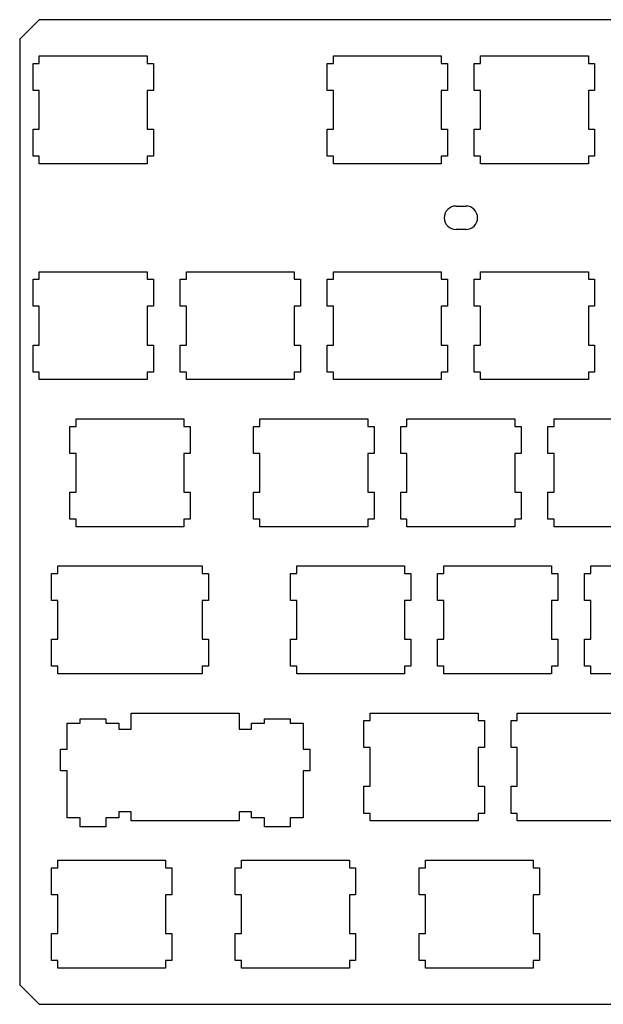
# Model space of a CAD drawing. Header units: inches. Extents: x -0.4 to 13.3, y 12 to 17.
# Tile 1 of 3: x -0.4 to 2.6, y 12 to 17. Entities that reach past the tile are written whole.
import ezdxf

# ---------------------------------------------------------------- set-up
doc = ezdxf.new("R2010")
doc.units = ezdxf.units.IN
doc.layers.add('BLACK', color=1, linetype='CONTINUOUS')

msp = doc.modelspace()

# ---------------------------------------------------------------- linework, layer by layer
at = {"layer": 'BLACK'}
for p, q in [((-0.275, 16.995), (-0.375, 16.895)), ((13.225, 16.995), (-0.275, 16.995)), ((-0.375, 16.895), (-0.375, 12.075)), ((-0.307, 16.6336), (-0.307, 16.7714)), ((-0.307, 16.7714), (-0.275, 16.7714)), ((-0.275, 16.81), (0.275, 16.81)), ((-0.275, 16.7714), (-0.275, 16.81)), ((0.275, 16.81), (0.275, 16.7714)), ((0.275, 16.7714), (0.307, 16.7714)), ((0.307, 16.7714), (0.307, 16.6336)), ((1.193, 16.6336), (1.193, 16.7714)), ((1.193, 16.7714), (1.225, 16.7714)), ((1.225, 16.81), (1.775, 16.81)), ((1.225, 16.7714), (1.225, 16.81)), ((1.775, 16.81), (1.775, 16.7714)), ((1.775, 16.7714), (1.807, 16.7714)), ((1.807, 16.7714), (1.807, 16.6336)), ((1.943, 16.6336), (1.943, 16.7714)), ((1.943, 16.7714), (1.975, 16.7714)), ((1.975, 16.81), (2.525, 16.81)), ((1.975, 16.7714), (1.975, 16.81)), ((2.525, 16.81), (2.525, 16.7714)), ((2.525, 16.7714), (2.557, 16.7714)), ((2.557, 16.7714), (2.557, 16.6336)), ((-0.275, 16.6336), (-0.307, 16.6336)), ((-0.275, 16.4364), (-0.275, 16.6336)), ((0.307, 16.6336), (0.275, 16.6336)), ((0.275, 16.6336), (0.275, 16.4364)), ((1.225, 16.6336), (1.193, 16.6336)), ((1.225, 16.4364), (1.225, 16.6336)), ((1.807, 16.6336), (1.775, 16.6336)), ((1.775, 16.6336), (1.775, 16.4364)), ((1.975, 16.6336), (1.943, 16.6336)), ((1.975, 16.4364), (1.975, 16.6336)), ((2.557, 16.6336), (2.525, 16.6336)), ((2.525, 16.6336), (2.525, 16.4364)), ((-0.307, 16.2986), (-0.307, 16.4364)), ((-0.307, 16.4364), (-0.275, 16.4364)), ((0.275, 16.4364), (0.307, 16.4364)), ((0.307, 16.4364), (0.307, 16.2986)), ((1.193, 16.2986), (1.193, 16.4364)), ((1.193, 16.4364), (1.225, 16.4364)), ((1.775, 16.4364), (1.807, 16.4364)), ((1.807, 16.4364), (1.807, 16.2986)), ((1.943, 16.2986), (1.943, 16.4364)), ((1.943, 16.4364), (1.975, 16.4364)), ((2.525, 16.4364), (2.557, 16.4364)), ((2.557, 16.4364), (2.557, 16.2986)), ((-0.275, 16.2986), (-0.307, 16.2986)), ((-0.275, 16.26), (-0.275, 16.2986)), ((0.307, 16.2986), (0.275, 16.2986)), ((0.275, 16.2986), (0.275, 16.26)), ((1.225, 16.2986), (1.193, 16.2986)), ((1.225, 16.26), (1.225, 16.2986)), ((1.807, 16.2986), (1.775, 16.2986)), ((1.775, 16.2986), (1.775, 16.26)), ((1.975, 16.2986), (1.943, 16.2986)), ((1.975, 16.26), (1.975, 16.2986)), ((2.557, 16.2986), (2.525, 16.2986)), ((2.525, 16.2986), (2.525, 16.26)), ((0.275, 16.26), (-0.275, 16.26)), ((1.775, 16.26), (1.225, 16.26)), ((2.525, 16.26), (1.975, 16.26)), ((1.85, 16.045), (1.9, 16.045)), ((1.9, 15.925), (1.85, 15.925)), ((-0.307, 15.5336), (-0.307, 15.6714)), ((-0.307, 15.6714), (-0.275, 15.6714)), ((-0.275, 15.71), (0.275, 15.71)), ((-0.275, 15.6714), (-0.275, 15.71)), ((0.275, 15.71), (0.275, 15.6714)), ((0.275, 15.6714), (0.307, 15.6714)), ((0.307, 15.6714), (0.307, 15.5336)), ((0.443, 15.5336), (0.443, 15.6714)), ((0.443, 15.6714), (0.475, 15.6714)), ((0.475, 15.71), (1.025, 15.71)), ((0.475, 15.6714), (0.475, 15.71)), ((1.025, 15.71), (1.025, 15.6714)), ((1.025, 15.6714), (1.057, 15.6714)), ((1.057, 15.6714), (1.057, 15.5336)), ((1.193, 15.5336), (1.193, 15.6714)), ((1.193, 15.6714), (1.225, 15.6714)), ((1.225, 15.71), (1.775, 15.71)), ((1.225, 15.6714), (1.225, 15.71)), ((1.775, 15.71), (1.775, 15.6714)), ((1.775, 15.6714), (1.807, 15.6714)), ((1.807, 15.6714), (1.807, 15.5336)), ((1.943, 15.5336), (1.943, 15.6714)), ((1.943, 15.6714), (1.975, 15.6714)), ((1.975, 15.71), (2.525, 15.71)), ((1.975, 15.6714), (1.975, 15.71)), ((2.525, 15.71), (2.525, 15.6714)), ((2.525, 15.6714), (2.557, 15.6714)), ((2.557, 15.6714), (2.557, 15.5336)), ((-0.275, 15.5336), (-0.307, 15.5336)), ((-0.275, 15.3364), (-0.275, 15.5336)), ((0.307, 15.5336), (0.275, 15.5336)), ((0.275, 15.5336), (0.275, 15.3364)), ((0.475, 15.5336), (0.443, 15.5336)), ((0.475, 15.3364), (0.475, 15.5336)), ((1.057, 15.5336), (1.025, 15.5336)), ((1.025, 15.5336), (1.025, 15.3364)), ((1.225, 15.5336), (1.193, 15.5336)), ((1.225, 15.3364), (1.225, 15.5336)), ((1.807, 15.5336), (1.775, 15.5336)), ((1.775, 15.5336), (1.775, 15.3364)), ((1.975, 15.5336), (1.943, 15.5336)), ((1.975, 15.3364), (1.975, 15.5336)), ((2.557, 15.5336), (2.525, 15.5336)), ((2.525, 15.5336), (2.525, 15.3364)), ((-0.307, 15.1986), (-0.307, 15.3364)), ((-0.307, 15.3364), (-0.275, 15.3364)), ((0.275, 15.3364), (0.307, 15.3364)), ((0.307, 15.3364), (0.307, 15.1986)), ((0.443, 15.1986), (0.443, 15.3364)), ((0.443, 15.3364), (0.475, 15.3364)), ((1.025, 15.3364), (1.057, 15.3364)), ((1.057, 15.3364), (1.057, 15.1986)), ((1.193, 15.1986), (1.193, 15.3364)), ((1.193, 15.3364), (1.225, 15.3364)), ((1.775, 15.3364), (1.807, 15.3364)), ((1.807, 15.3364), (1.807, 15.1986)), ((1.943, 15.1986), (1.943, 15.3364)), ((1.943, 15.3364), (1.975, 15.3364)), ((2.525, 15.3364), (2.557, 15.3364)), ((2.557, 15.3364), (2.557, 15.1986)), ((-0.275, 15.1986), (-0.307, 15.1986)), ((-0.275, 15.16), (-0.275, 15.1986)), ((0.307, 15.1986), (0.275, 15.1986)), ((0.275, 15.1986), (0.275, 15.16)), ((0.475, 15.1986), (0.443, 15.1986)), ((0.475, 15.16), (0.475, 15.1986)), ((1.057, 15.1986), (1.025, 15.1986)), ((1.025, 15.1986), (1.025, 15.16)), ((1.225, 15.1986), (1.193, 15.1986)), ((1.225, 15.16), (1.225, 15.1986)), ((1.807, 15.1986), (1.775, 15.1986)), ((1.775, 15.1986), (1.775, 15.16)), ((1.975, 15.1986), (1.943, 15.1986)), ((1.975, 15.16), (1.975, 15.1986)), ((2.557, 15.1986), (2.525, 15.1986)), ((2.525, 15.1986), (2.525, 15.16)), ((0.275, 15.16), (-0.275, 15.16)), ((1.025, 15.16), (0.475, 15.16)), ((1.775, 15.16), (1.225, 15.16)), ((2.525, 15.16), (1.975, 15.16)), ((-0.0875, 14.96), (0.4625, 14.96)), ((-0.0875, 14.9214), (-0.0875, 14.96)), ((0.4625, 14.96), (0.4625, 14.9214)), ((0.85, 14.96), (1.4, 14.96)), ((0.85, 14.9214), (0.85, 14.96)), ((1.4, 14.96), (1.4, 14.9214)), ((1.6, 14.96), (2.15, 14.96)), ((1.6, 14.9214), (1.6, 14.96)), ((2.15, 14.96), (2.15, 14.9214)), ((2.35, 14.96), (2.9, 14.96)), ((2.35, 14.9214), (2.35, 14.96)), ((-0.1195, 14.7836), (-0.1195, 14.9214)), ((-0.1195, 14.9214), (-0.0875, 14.9214)), ((0.4625, 14.9214), (0.4945, 14.9214)), ((0.4945, 14.9214), (0.4945, 14.7836)), ((0.818, 14.7836), (0.818, 14.9214)), ((0.818, 14.9214), (0.85, 14.9214)), ((1.4, 14.9214), (1.432, 14.9214)), ((1.432, 14.9214), (1.432, 14.7836)), ((1.568, 14.7836), (1.568, 14.9214)), ((1.568, 14.9214), (1.6, 14.9214)), ((2.15, 14.9214), (2.182, 14.9214)), ((2.182, 14.9214), (2.182, 14.7836)), ((2.318, 14.7836), (2.318, 14.9214)), ((2.318, 14.9214), (2.35, 14.9214)), ((-0.0875, 14.7836), (-0.1195, 14.7836)), ((-0.0875, 14.5864), (-0.0875, 14.7836)), ((0.4945, 14.7836), (0.4625, 14.7836)), ((0.4625, 14.7836), (0.4625, 14.5864)), ((0.85, 14.7836), (0.818, 14.7836)), ((0.85, 14.5864), (0.85, 14.7836)), ((1.432, 14.7836), (1.4, 14.7836)), ((1.4, 14.7836), (1.4, 14.5864)), ((1.6, 14.7836), (1.568, 14.7836)), ((1.6, 14.5864), (1.6, 14.7836)), ((2.182, 14.7836), (2.15, 14.7836)), ((2.15, 14.7836), (2.15, 14.5864)), ((2.35, 14.7836), (2.318, 14.7836)), ((2.35, 14.5864), (2.35, 14.7836)), ((-0.1195, 14.4486), (-0.1195, 14.5864)), ((-0.1195, 14.5864), (-0.0875, 14.5864)), ((0.4625, 14.5864), (0.4945, 14.5864)), ((0.4945, 14.5864), (0.4945, 14.4486)), ((0.818, 14.4486), (0.818, 14.5864)), ((0.818, 14.5864), (0.85, 14.5864)), ((1.4, 14.5864), (1.432, 14.5864)), ((1.432, 14.5864), (1.432, 14.4486)), ((1.568, 14.4486), (1.568, 14.5864)), ((1.568, 14.5864), (1.6, 14.5864)), ((2.15, 14.5864), (2.182, 14.5864)), ((2.182, 14.5864), (2.182, 14.4486)), ((2.318, 14.4486), (2.318, 14.5864)), ((2.318, 14.5864), (2.35, 14.5864)), ((-0.0875, 14.4486), (-0.1195, 14.4486)), ((-0.0875, 14.41), (-0.0875, 14.4486)), ((0.4625, 14.41), (-0.0875, 14.41)), ((0.4945, 14.4486), (0.4625, 14.4486)), ((0.4625, 14.4486), (0.4625, 14.41)), ((0.85, 14.4486), (0.818, 14.4486)), ((0.85, 14.41), (0.85, 14.4486)), ((1.4, 14.41), (0.85, 14.41)), ((1.432, 14.4486), (1.4, 14.4486)), ((1.4, 14.4486), (1.4, 14.41)), ((1.6, 14.4486), (1.568, 14.4486)), ((1.6, 14.41), (1.6, 14.4486)), ((2.15, 14.41), (1.6, 14.41)), ((2.182, 14.4486), (2.15, 14.4486)), ((2.15, 14.4486), (2.15, 14.41)), ((2.35, 14.4486), (2.318, 14.4486)), ((2.35, 14.41), (2.35, 14.4486)), ((2.9, 14.41), (2.35, 14.41)), ((-0.1812, 14.21), (0.5563, 14.21)), ((-0.1812, 14.1714), (-0.1812, 14.21)), ((0.5563, 14.21), (0.5563, 14.1714)), ((1.0375, 14.21), (1.5875, 14.21)), ((1.0375, 14.1714), (1.0375, 14.21)), ((1.5875, 14.21), (1.5875, 14.1714)), ((1.7875, 14.21), (2.3375, 14.21)), ((1.7875, 14.1714), (1.7875, 14.21)), ((2.3375, 14.21), (2.3375, 14.1714)), ((2.5375, 14.21), (3.0875, 14.21)), ((2.5375, 14.1714), (2.5375, 14.21)), ((-0.2132, 14.0336), (-0.2132, 14.1714)), ((-0.2132, 14.1714), (-0.1812, 14.1714)), ((0.5563, 14.1714), (0.5883, 14.1714)), ((0.5883, 14.1714), (0.5883, 14.0336)), ((1.0055, 14.0336), (1.0055, 14.1714)), ((1.0055, 14.1714), (1.0375, 14.1714)), ((1.5875, 14.1714), (1.6195, 14.1714)), ((1.6195, 14.1714), (1.6195, 14.0336)), ((1.7555, 14.0336), (1.7555, 14.1714)), ((1.7555, 14.1714), (1.7875, 14.1714)), ((2.3375, 14.1714), (2.3695, 14.1714)), ((2.3695, 14.1714), (2.3695, 14.0336)), ((2.5055, 14.0336), (2.5055, 14.1714)), ((2.5055, 14.1714), (2.5375, 14.1714)), ((-0.1812, 14.0336), (-0.2132, 14.0336)), ((-0.1812, 13.8364), (-0.1812, 14.0336)), ((0.5883, 14.0336), (0.5563, 14.0336)), ((0.5563, 14.0336), (0.5563, 13.8364)), ((1.0375, 14.0336), (1.0055, 14.0336)), ((1.0375, 13.8364), (1.0375, 14.0336)), ((1.6195, 14.0336), (1.5875, 14.0336)), ((1.5875, 14.0336), (1.5875, 13.8364)), ((1.7875, 14.0336), (1.7555, 14.0336)), ((1.7875, 13.8364), (1.7875, 14.0336)), ((2.3695, 14.0336), (2.3375, 14.0336)), ((2.3375, 14.0336), (2.3375, 13.8364)), ((2.5375, 14.0336), (2.5055, 14.0336)), ((2.5375, 13.8364), (2.5375, 14.0336)), ((-0.2132, 13.6986), (-0.2132, 13.8364)), ((-0.2132, 13.8364), (-0.1812, 13.8364)), ((0.5563, 13.8364), (0.5883, 13.8364)), ((0.5883, 13.8364), (0.5883, 13.6986)), ((1.0055, 13.6986), (1.0055, 13.8364)), ((1.0055, 13.8364), (1.0375, 13.8364)), ((1.5875, 13.8364), (1.6195, 13.8364)), ((1.6195, 13.8364), (1.6195, 13.6986)), ((1.7555, 13.6986), (1.7555, 13.8364)), ((1.7555, 13.8364), (1.7875, 13.8364)), ((2.3375, 13.8364), (2.3695, 13.8364)), ((2.3695, 13.8364), (2.3695, 13.6986)), ((2.5055, 13.6986), (2.5055, 13.8364)), ((2.5055, 13.8364), (2.5375, 13.8364)), ((-0.1812, 13.6986), (-0.2132, 13.6986)), ((-0.1812, 13.66), (-0.1812, 13.6986)), ((0.5563, 13.66), (-0.1812, 13.66)), ((0.5883, 13.6986), (0.5563, 13.6986)), ((0.5563, 13.6986), (0.5563, 13.66)), ((1.0375, 13.6986), (1.0055, 13.6986)), ((1.0375, 13.66), (1.0375, 13.6986)), ((1.5875, 13.66), (1.0375, 13.66)), ((1.6195, 13.6986), (1.5875, 13.6986)), ((1.5875, 13.6986), (1.5875, 13.66)), ((1.7875, 13.6986), (1.7555, 13.6986)), ((1.7875, 13.66), (1.7875, 13.6986)), ((2.3375, 13.66), (1.7875, 13.66)), ((2.3695, 13.6986), (2.3375, 13.6986)), ((2.3375, 13.6986), (2.3375, 13.66)), ((2.5375, 13.6986), (2.5055, 13.6986)), ((2.5375, 13.66), (2.5375, 13.6986)), ((3.0875, 13.66), (2.5375, 13.66)), ((0.1938, 13.46), (0.7438, 13.46)), ((0.1938, 13.377), (0.1938, 13.46)), ((0.7438, 13.46), (0.7438, 13.377)), ((1.4125, 13.46), (1.9625, 13.46)), ((1.4125, 13.4214), (1.4125, 13.46)), ((1.9625, 13.46), (1.9625, 13.4214)), ((2.1625, 13.46), (2.7125, 13.46)), ((2.1625, 13.4214), (2.1625, 13.46)), ((-0.1322, 13.275), (-0.1322, 13.409)), ((-0.1322, 13.409), (-0.0662, 13.409)), ((-0.0662, 13.409), (-0.0662, 13.43)), ((-0.0662, 13.43), (0.0638, 13.43)), ((0.0638, 13.43), (0.0638, 13.409)), ((0.0638, 13.409), (0.1298, 13.409)), ((0.1298, 13.409), (0.1298, 13.377)), ((0.8078, 13.377), (0.8078, 13.409)), ((0.8078, 13.409), (0.8738, 13.409)), ((0.8738, 13.409), (0.8738, 13.43)), ((0.8738, 13.43), (1.0038, 13.43)), ((1.0038, 13.43), (1.0038, 13.409)), ((1.0038, 13.409), (1.0698, 13.409)), ((1.0698, 13.409), (1.0698, 13.275)), ((1.3805, 13.2836), (1.3805, 13.4214)), ((1.3805, 13.4214), (1.4125, 13.4214)), ((1.9625, 13.4214), (1.9945, 13.4214)), ((1.9945, 13.4214), (1.9945, 13.2836)), ((2.1305, 13.2836), (2.1305, 13.4214)), ((2.1305, 13.4214), (2.1625, 13.4214)), ((0.1298, 13.377), (0.1938, 13.377)), ((0.7438, 13.377), (0.8078, 13.377)), ((-0.1672, 13.165), (-0.1672, 13.275)), ((-0.1672, 13.275), (-0.1322, 13.275)), ((1.0698, 13.275), (1.1048, 13.275)), ((1.1048, 13.275), (1.1048, 13.165)), ((1.4125, 13.2836), (1.3805, 13.2836)), ((1.4125, 13.0864), (1.4125, 13.2836)), ((1.9945, 13.2836), (1.9625, 13.2836)), ((1.9625, 13.2836), (1.9625, 13.0864)), ((2.1625, 13.2836), (2.1305, 13.2836)), ((2.1625, 13.0864), (2.1625, 13.2836)), ((-0.1322, 13.165), (-0.1672, 13.165)), ((-0.1322, 12.925), (-0.1322, 13.165)), ((1.1048, 13.165), (1.0698, 13.165)), ((1.0698, 13.165), (1.0698, 12.925)), ((1.3805, 12.9486), (1.3805, 13.0864)), ((1.3805, 13.0864), (1.4125, 13.0864)), ((1.9625, 13.0864), (1.9945, 13.0864)), ((1.9945, 13.0864), (1.9945, 12.9486)), ((2.1305, 12.9486), (2.1305, 13.0864)), ((2.1305, 13.0864), (2.1625, 13.0864)), ((0.1938, 12.956), (0.1298, 12.956)), ((0.1298, 12.956), (0.1298, 12.925)), ((0.1938, 12.91), (0.1938, 12.956)), ((0.8078, 12.956), (0.7438, 12.956)), ((0.7438, 12.956), (0.7438, 12.91)), ((0.8078, 12.925), (0.8078, 12.956)), ((-0.0662, 12.925), (-0.1322, 12.925)), ((-0.0662, 12.88), (-0.0662, 12.925)), ((0.1298, 12.925), (0.0638, 12.925)), ((0.0638, 12.925), (0.0638, 12.88)), ((0.7438, 12.91), (0.1938, 12.91)), ((0.8738, 12.925), (0.8078, 12.925)), ((0.8738, 12.88), (0.8738, 12.925)), ((1.0698, 12.925), (1.0038, 12.925)), ((1.0038, 12.925), (1.0038, 12.88)), ((1.4125, 12.9486), (1.3805, 12.9486)), ((1.4125, 12.91), (1.4125, 12.9486)), ((1.9625, 12.91), (1.4125, 12.91)), ((1.9945, 12.9486), (1.9625, 12.9486)), ((1.9625, 12.9486), (1.9625, 12.91)), ((2.1625, 12.9486), (2.1305, 12.9486)), ((2.1625, 12.91), (2.1625, 12.9486)), ((2.7125, 12.91), (2.1625, 12.91)), ((0.0638, 12.88), (-0.0662, 12.88)), ((1.0038, 12.88), (0.8738, 12.88)), ((-0.1812, 12.71), (0.3688, 12.71)), ((-0.1812, 12.6714), (-0.1812, 12.71)), ((0.3688, 12.71), (0.3688, 12.6714)), ((0.7563, 12.71), (1.3063, 12.71)), ((0.7563, 12.6714), (0.7563, 12.71)), ((1.3063, 12.71), (1.3063, 12.6714)), ((1.6938, 12.71), (2.2438, 12.71)), ((1.6938, 12.6714), (1.6938, 12.71)), ((2.2438, 12.71), (2.2438, 12.6714)), ((-0.2132, 12.5336), (-0.2132, 12.6714)), ((-0.2132, 12.6714), (-0.1812, 12.6714)), ((0.3688, 12.6714), (0.4008, 12.6714)), ((0.4008, 12.6714), (0.4008, 12.5336)), ((0.7243, 12.5336), (0.7243, 12.6714)), ((0.7243, 12.6714), (0.7563, 12.6714)), ((1.3063, 12.6714), (1.3383, 12.6714)), ((1.3383, 12.6714), (1.3383, 12.5336)), ((1.6618, 12.5336), (1.6618, 12.6714)), ((1.6618, 12.6714), (1.6938, 12.6714)), ((2.2438, 12.6714), (2.2758, 12.6714)), ((2.2758, 12.6714), (2.2758, 12.5336)), ((-0.1812, 12.5336), (-0.2132, 12.5336)), ((-0.1812, 12.3364), (-0.1812, 12.5336)), ((0.4008, 12.5336), (0.3688, 12.5336)), ((0.3688, 12.5336), (0.3688, 12.3364)), ((0.7563, 12.5336), (0.7243, 12.5336)), ((0.7563, 12.3364), (0.7563, 12.5336)), ((1.3383, 12.5336), (1.3063, 12.5336)), ((1.3063, 12.5336), (1.3063, 12.3364)), ((1.6938, 12.5336), (1.6618, 12.5336)), ((1.6938, 12.3364), (1.6938, 12.5336)), ((2.2758, 12.5336), (2.2438, 12.5336)), ((2.2438, 12.5336), (2.2438, 12.3364)), ((-0.2132, 12.1986), (-0.2132, 12.3364)), ((-0.2132, 12.3364), (-0.1812, 12.3364)), ((0.3688, 12.3364), (0.4008, 12.3364)), ((0.4008, 12.3364), (0.4008, 12.1986)), ((0.7243, 12.1986), (0.7243, 12.3364)), ((0.7243, 12.3364), (0.7563, 12.3364)), ((1.3063, 12.3364), (1.3383, 12.3364)), ((1.3383, 12.3364), (1.3383, 12.1986)), ((1.6618, 12.1986), (1.6618, 12.3364)), ((1.6618, 12.3364), (1.6938, 12.3364)), ((2.2438, 12.3364), (2.2758, 12.3364)), ((2.2758, 12.3364), (2.2758, 12.1986)), ((-0.1812, 12.1986), (-0.2132, 12.1986)), ((-0.1812, 12.16), (-0.1812, 12.1986)), ((0.4008, 12.1986), (0.3688, 12.1986)), ((0.3688, 12.1986), (0.3688, 12.16)), ((0.7563, 12.1986), (0.7243, 12.1986)), ((0.7563, 12.16), (0.7563, 12.1986)), ((1.3383, 12.1986), (1.3063, 12.1986)), ((1.3063, 12.1986), (1.3063, 12.16)), ((1.6938, 12.1986), (1.6618, 12.1986)), ((1.6938, 12.16), (1.6938, 12.1986)), ((2.2758, 12.1986), (2.2438, 12.1986)), ((2.2438, 12.1986), (2.2438, 12.16)), ((0.3688, 12.16), (-0.1812, 12.16)), ((1.3063, 12.16), (0.7563, 12.16)), ((2.2438, 12.16), (1.6938, 12.16)), ((-0.375, 12.075), (-0.275, 11.975)), ((-0.275, 11.975), (13.225, 11.975))]:
    msp.add_line(p, q, dxfattribs=at)
for centre, start, end in [((1.85, 15.985), 90, 180), ((1.9, 15.985), 0, 90), ((1.85, 15.985), 180, 270), ((1.9, 15.985), 270, 0)]:
    msp.add_arc(centre, 0.06, start, end, dxfattribs=at)

doc.saveas('drawing.dxf')
